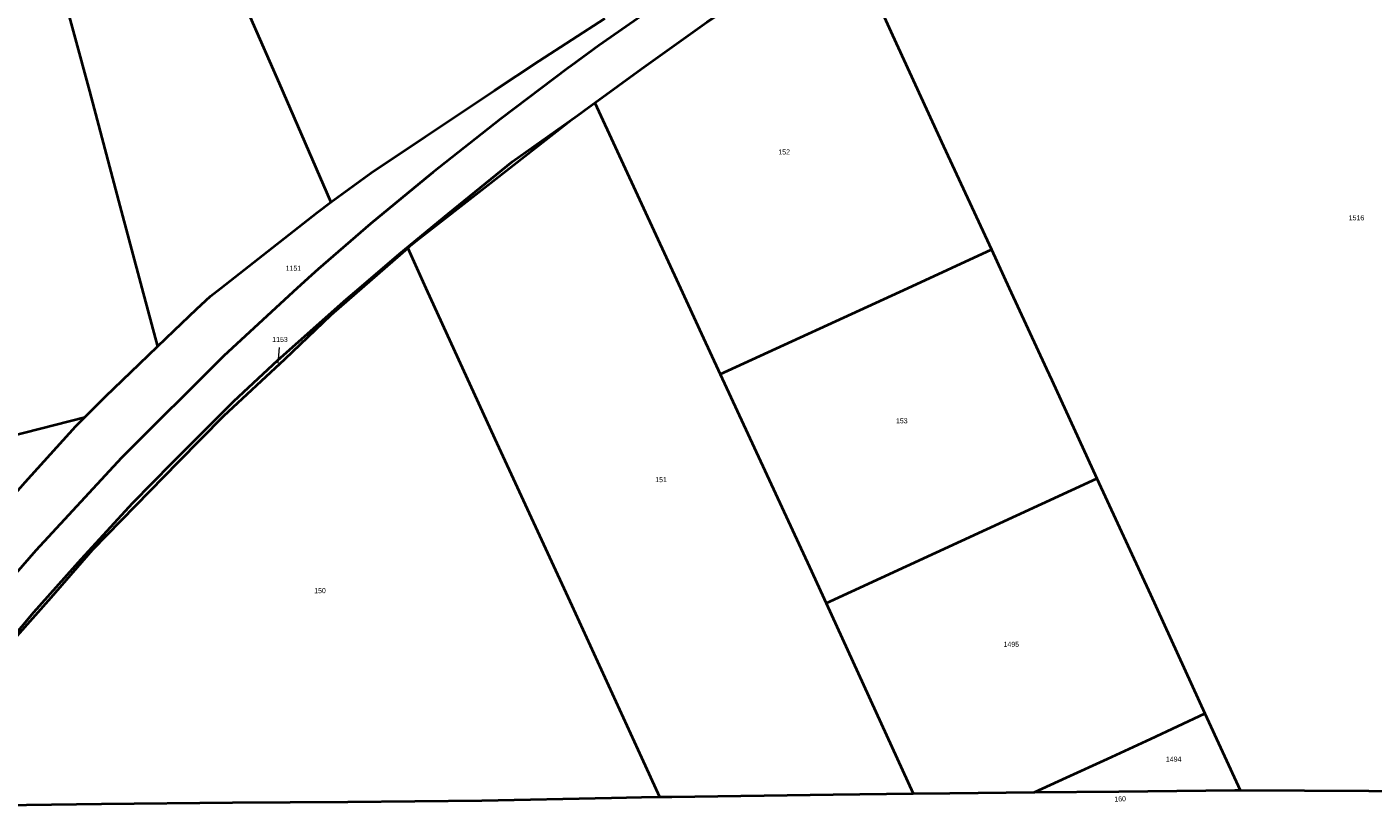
# Model space of a CAD drawing. Extents: x 99476 to 102828, y 406437 to 407931.
# Tile 42 of 48: x 101695 to 102363, y 406744 to 407130. Entities that reach past the tile are written whole.
import ezdxf
from ezdxf.enums import TextEntityAlignment as Align

# ---------------------------------------------------------------- set-up
doc = ezdxf.new("R2010")
doc.units = 0
doc.header["$MEASUREMENT"] = 0
for name, color, linetype, lineweight in [('BK_aanpijling', 10, 'Continuous', 0), ('BK_perceelnr', 10, 'Continuous', 13), ('BK_perceelnummer onder hoek', 10, 'Continuous', 13), ('BK_perceelsgrens', 10, 'Continuous', 40)]:
    doc.layers.add(name, color=color, linetype=linetype, lineweight=lineweight)
doc.styles.add('Style-WORKING', font='WORKING.shx')

msp = doc.modelspace()

# ---------------------------------------------------------------- linework, layer by layer
at = {"layer": 'BK_aanpijling', "linetype": 'Continuous', "lineweight": 0}
msp.add_line((101820.355071, 406970.53961), (101819.625, 406962.785), dxfattribs=at)
at = {"layer": 'BK_perceelsgrens', "linetype": 'Continuous', "lineweight": 40}
for p, q in [((102101.988, 407174.612), (102124.54, 407125.517)), ((101976.904, 407091.936), (102000, 407108.738)), ((101976.904, 407091.936), (102000, 407041.829)), ((102000, 407041.829), (102019.281, 407000)), ((101884.047, 407019.819), (101893.118, 407000)), ((102132.019, 407000), (102173.546, 407019.093)), ((102173.546, 407019.093), (102182.362, 407000)), ((101752.262, 407000), (101760.021, 406970.995)), ((102039.039, 406957.25), (102132.019, 407000)), ((102203.46, 406954.29), (102225.87, 406905.623)), ((101670.521, 406922.279), (101723.867, 406935.995)), ((102091.522, 406843.792), (102225.87, 406905.623)), ((102091.522, 406843.792), (102134.679, 406749.334)), ((102279.445, 406788.976), (102296.865, 406750.952)), ((102000, 406767.193), (102008.991, 406747.613)), ((102000, 406747.428), (102008.991, 406747.613))]:
    msp.add_line(p, q, dxfattribs=at)
at = {"layer": 'BK_perceelsgrens', "linetype": 'Continuous', "lineweight": 40, "flags": 128}
for points in [[(101673.368, 407437.183), (101681.715, 407418.497), (101703.569, 407368.352), (101727.96, 407312.91), (101759.83, 407239.68), (101774.902, 407205.79), (101796.409, 407156.412), (101820.251, 407101.607), (101845.958, 407042.572)], [(101652.103, 407370.898), (101665.284, 407322.588), (101696.317, 407207.428), (101711.46, 407151.869), (101726.2, 407097.606), (101740.675, 407043.314), (101752.262, 407000)], [(102000, 407134.959), (101978.925, 407120.25), (101965.053, 407110.202), (101963.474, 407109.03), (101930.306, 407083.906), (101896.588, 407057.313), (101892.822, 407054.287), (101865.641, 407031.863), (101839.613, 407009.39), (101836.294, 407006.462), (101829.275, 407000)], [(102000, 407108.738), (102002.26, 407110.382), (102032.338, 407131.901), (102040.538, 407137.175)], [(101845.958, 407042.572), (101865.861, 407057.171), (101892.93, 407075.161), (101927.094, 407097.964), (101949.11, 407112.587), (101981.892, 407133.745)], [(102124.54, 407125.517), (102149.848, 407070.419), (102173.546, 407019.093)], [(101968.281, 407085.632), (101973.924, 407089.768), (101976.904, 407091.936)], [(101860.135, 407000), (101880.001, 407017.056), (101904.293, 407036.962), (101936.102, 407062.719), (101968.281, 407085.632)], [(101884.047, 407019.819), (101885.456, 407021.052), (101890.251, 407024.976), (101923.811, 407051.005), (101965.535, 407083.619), (101968.281, 407085.632)], [(101791.352, 407000), (101800.615, 407007.181), (101839.123, 407037.558), (101845.958, 407042.572)], [(101861.357, 407000), (101868.878, 407006.548), (101884.047, 407019.819)], [(101829.275, 407000), (101792.852, 406966.47), (101742.178, 406915.841), (101699.539, 406869.859), (101662.136, 406826.871), (101652.096, 406814.359)], [(101659.857, 406795.322), (101660.856, 406796.621), (101662.417, 406795.5), (101686.741, 406825.039), (101698.685, 406839.205), (101722.038, 406865.53), (101747.779, 406893.517), (101767.181, 406913.35), (101797.863, 406943.959), (101819.637, 406964.316), (101853.716, 406994.489), (101860.135, 407000)], [(101667.028, 406800.734), (101670.052, 406804.149), (101690.382, 406827.534), (101707.151, 406846.497), (101727.848, 406870.366), (101770.326, 406913.817), (101792.898, 406936.642), (101823.045, 406964.738), (101846.069, 406986.691), (101861.357, 407000)], [(101760.021, 406970.995), (101768.256, 406978.896), (101779.232, 406989.575), (101786.161, 406995.976), (101791.352, 407000)], [(101893.118, 407000), (101927.331, 406925.246), (101965.382, 406842.584), (102000, 406767.193)], [(102019.281, 407000), (102029.771, 406977.241), (102039.039, 406957.25)], [(102182.362, 407000), (102200.849, 406959.962), (102203.46, 406954.29)], [(101723.867, 406935.995), (101734.225, 406946.154), (101751.09, 406962.429), (101760.021, 406970.995)], [(102039.039, 406957.25), (102083.325, 406861.733), (102091.522, 406843.792)], [(101658.023, 406849.527), (101660.023, 406852.466), (101660.606, 406853.544), (101678.486, 406881.056), (101687.822, 406895.629), (101688.578, 406897.1), (101694.256, 406903.69), (101719.375, 406931.589), (101723.867, 406935.995)], [(102225.87, 406905.623), (102252.428, 406847.95), (102279.445, 406788.976)], [(102194.866, 406749.957), (102210.871, 406757.183), (102231.064, 406766.467), (102252.581, 406776.415), (102279.445, 406788.976)], [(101682.656, 406743.571), (101732.187, 406744.219), (101797.134, 406744.777), (101854.403, 406745.218), (101920.784, 406745.773), (101985.191, 406747.124), (102000, 406747.428)], [(102008.991, 406747.613), (102014.987, 406747.736), (102095.146, 406748.877), (102134.679, 406749.334)], [(102134.679, 406749.334), (102152.85, 406749.544), (102194.866, 406749.957)], [(102194.866, 406749.957), (102236.783, 406750.369), (102294.23, 406750.967), (102296.865, 406750.952)], [(102296.865, 406750.952), (102360.805, 406750.582), (102415.456, 406750.417)]]:
    msp.add_lwpolyline(points, dxfattribs=at)

# ---------------------------------------------------------------- texts
at = {"layer": 'BK_perceelnr', "linetype": 'Continuous', "lineweight": 13, "style": 'Style-WORKING'}
for s, p in [('152', (102070.760847, 407067.525)), ('1516', (102354.617695, 407034.862)), ('1151', (101827.356695, 407009.817)), ('1153', (101820.729695, 406974.522)), ('153', (102129.113847, 406934.172)), ('151', (102009.705847, 406904.989)), ('150', (101840.551929, 406849.929)), ('1495', (102183.41539, 406823.301)), ('1494', (102263.94939, 406766.354))]:
    msp.add_text(s, height=2.5, dxfattribs=at).set_placement(p, align=Align.MIDDLE_CENTER)
at = {"layer": 'BK_perceelnummer onder hoek', "linetype": 'Continuous', "lineweight": 13, "style": 'Style-WORKING'}
msp.add_text('160', height=2.5, rotation=2.93126, dxfattribs=at).set_placement((102237.383638, 406746.618469), align=Align.MIDDLE_CENTER)

doc.saveas('drawing.dxf')
